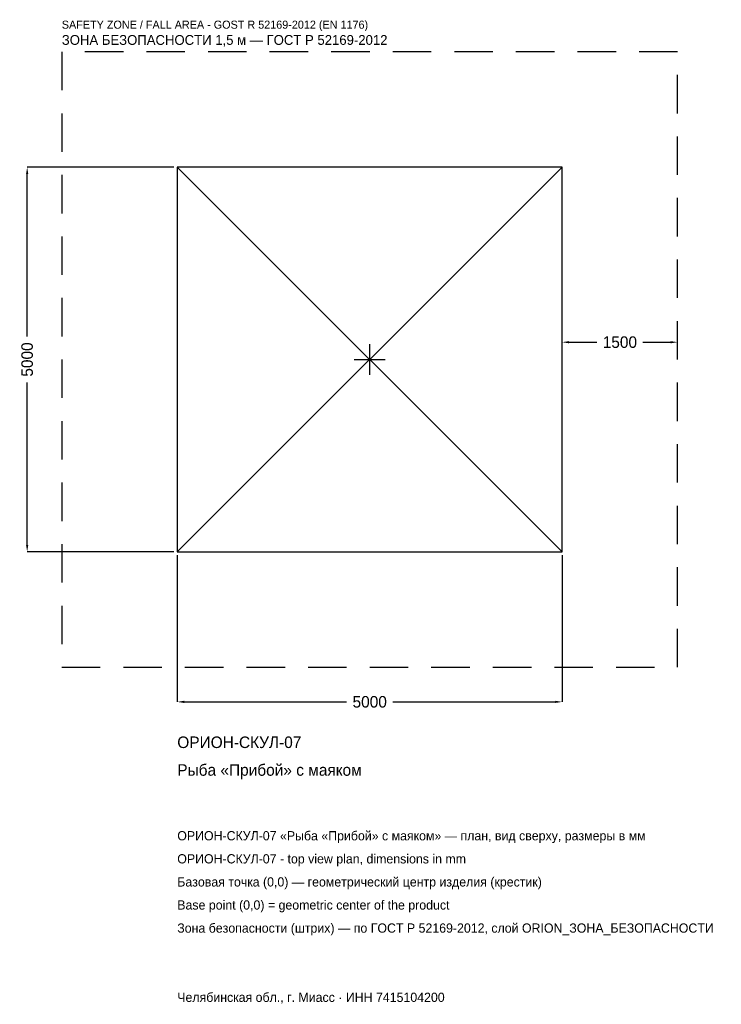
# Model space of a CAD drawing. Header units: metres. Extents: x -4547 to 4568, y -8381 to 4417.
import ezdxf

# ---------------------------------------------------------------- set-up
doc = ezdxf.new("R2010")
doc.units = ezdxf.units.M
doc.linetypes.add('DASHED', pattern=[800, 500, -300])
for name, color, linetype in [('ORION_ДАННЫЕ', 3, 'Continuous'), ('ORION_ЗОНА_БЕЗОПАСНОСТИ', 1, 'Continuous'), ('ORION_КОНТУР', 7, 'Continuous'), ('ORION_РАЗМЕРЫ', 8, 'Continuous')]:
    doc.layers.add(name, color=color, linetype=linetype)
doc.dimstyles.new('ORION', dxfattribs={"dimtxt": 150, "dimasz": 90, "dimexe": 1.25, "dimexo": 45, "dimtad": 1, "dimdec": 0, "dimcen": 2.5, "dimazin": 3, "dimtfac": 1, "dimtmove": 0, "dimatfit": 3, "dimarcsym": 0})

# ---------------------------------------------------------------- blocks, each defined once
blk = doc.blocks.new('_CLOSEDFILLED')
at = {"color": 0, "linetype": 'BYBLOCK'}
blk.add_solid([(-1, 0.16), (0, 0), (-1, -0.16)], dxfattribs=at)
blk = doc.blocks.new('*D1')
for p, q in [((-2500, -2545), (-2500, -4450)), ((2500, -2545), (2500, -4450)), ((-2410, -4450), (-300, -4450)), ((300, -4450), (2410, -4450))]:
    blk.add_line(p, q)
at = {"layer": 'Defpoints'}
for p in [(-2500, -2500), (2500, -2500), (-2500, -4450)]:
    blk.add_point(p, dxfattribs=at)
at = {"layer": 'ORION_РАЗМЕРЫ', "xscale": 90, "yscale": 90, "rotation": 180}
blk.add_blockref('_CLOSEDFILLED', (-2500, -4450), dxfattribs=at)
at = {"layer": 'ORION_РАЗМЕРЫ', "xscale": 90, "yscale": 90}
blk.add_blockref('_CLOSEDFILLED', (2500, -4450), dxfattribs=at)
at = {"layer": 'ORION_РАЗМЕРЫ', "insert": (0, -4450), "char_height": 150, "attachment_point": 5}
blk.add_mtext('5000', dxfattribs=at)
blk = doc.blocks.new('*D2')
for p, q in [((-2545, 2500), (-4450, 2500)), ((-4450, 300), (-4450, 2410)), ((-4450, -2410), (-4450, -300)), ((-2545, -2500), (-4450, -2500))]:
    blk.add_line(p, q)
at = {"layer": 'Defpoints'}
for p in [(-2500, 2500), (-4450, -2500), (-2500, -2500)]:
    blk.add_point(p, dxfattribs=at)
at = {"layer": 'ORION_РАЗМЕРЫ', "xscale": 90, "yscale": 90}
for p, rotation in [((-4450, 2500), 90), ((-4450, -2500), 270)]:
    blk.add_blockref('_CLOSEDFILLED', p, dxfattribs=dict(at, rotation=rotation))
at = {"layer": 'ORION_РАЗМЕРЫ', "insert": (-4450, 0), "char_height": 150, "attachment_point": 5, "rotation": 90}
blk.add_mtext('5000', dxfattribs=at)
blk = doc.blocks.new('*D3')
for p, q in [((2500, 45), (2500, 225)), ((2590, 225), (2950, 225)), ((3550, 225), (3910, 225)), ((4000, 45), (4000, 225))]:
    blk.add_line(p, q)
at = {"layer": 'Defpoints'}
for p in [(2500, 225), (2500, 0), (4000, 0)]:
    blk.add_point(p, dxfattribs=at)
at = {"layer": 'ORION_РАЗМЕРЫ', "xscale": 90, "yscale": 90, "rotation": 180}
blk.add_blockref('_CLOSEDFILLED', (2500, 225), dxfattribs=at)
at = {"layer": 'ORION_РАЗМЕРЫ', "xscale": 90, "yscale": 90}
blk.add_blockref('_CLOSEDFILLED', (4000, 225), dxfattribs=at)
at = {"layer": 'ORION_РАЗМЕРЫ', "insert": (3250, 225), "char_height": 150, "attachment_point": 5}
blk.add_mtext('1500', dxfattribs=at)
blk = doc.blocks.new('ОРИОН ОРИОН-СКУЛ-07 Рыба Прибой с маяком')
at = {"layer": 'ORION_ЗОНА_БЕЗОПАСНОСТИ', "linetype": 'DASHED'}
blk.add_lwpolyline([(-4000, -4000), (4000, -4000), (4000, 4000), (-4000, 4000)], close=True, dxfattribs=at)
at = {"layer": 'ORION_КОНТУР'}
for p, q in [((-2500, -2500), (2500, 2500)), ((-2500, 2500), (2500, -2500))]:
    blk.add_line(p, q, dxfattribs=at)
blk.add_lwpolyline([(-2500, -2500), (2500, -2500), (2500, 2500), (-2500, 2500)], close=True, dxfattribs=at)
at = {"layer": 'ORION_РАЗМЕРЫ'}
for p, q in [((0, -200), (0, 200)), ((-200, 0), (200, 0))]:
    blk.add_line(p, q, dxfattribs=at)
at = {"layer": 'ORION_ДАННЫЕ'}
for tag, p in [('АРТИКУЛ', (-2500, -5050)), ('НАИМЕНОВАНИЕ', (-2500, -5410))]:
    blk.add_attdef(tag, p, '', height=150, dxfattribs=at)
at = {"layer": 'ORION_ДАННЫЕ', "flags": 1}
for tag, p in [('ПРОИЗВОДИТЕЛЬ', (-2500, -5770)), ('ТЕЛЕФОН', (-2500, -6130)), ('САЙТ', (-2500, -6850)), ('АДРЕС', (-2500, -7210)), ('РЕКВИЗИТЫ', (-2500, -7570)), ('ГАБАРИТЫ', (-2500, -7930)), ('ЗОНА_БЕЗОПАСНОСТИ', (-2500, -8290))]:
    blk.add_attdef(tag, p, '', height=150, dxfattribs=at)
at = {"layer": 'ORION_ЗОНА_БЕЗОПАСНОСТИ', "color": 1}
for s, height, p in [('SAFETY ZONE / FALL AREA - GOST R 52169-2012 (EN 1176)', 105, (-4000, 4300)), ('ЗОНА БЕЗОПАСНОСТИ 1,5 м — ГОСТ Р 52169-2012', 127.5, (-4000, 4090))]:
    blk.add_text(s, height=height, dxfattribs=at).set_placement(p)
at = {"layer": 'ORION_РАЗМЕРЫ'}
dim = blk.add_linear_dim(base=(-4450, -2500), p1=(-2500, -2500), p2=(-2500, 2500), angle=90, dimstyle='ORION', dxfattribs=at)
dim.commit()
dim.dimension.update_dxf_attribs({"geometry": '*D2', "text_midpoint": (-4450, 0)})
for base, p1, p2, picture, middle in [((2500, 225), (2500, 0), (4000, 0), '*D3', (3250, 225)), ((-2500, -4450), (-2500, -2500), (2500, -2500), '*D1', (0, -4450))]:
    dim = blk.add_linear_dim(base=base, p1=p1, p2=p2, dimstyle='ORION', dxfattribs=at)
    dim.commit()
    dim.dimension.update_dxf_attribs({"geometry": picture, "text_midpoint": middle})

msp = doc.modelspace()

# ---------------------------------------------------------------- block references
msp.add_blockref('ОРИОН ОРИОН-СКУЛ-07 Рыба Прибой с маяком', (0, 0)).add_auto_attribs({'АРТИКУЛ': 'ОРИОН-СКУЛ-07', 'НАИМЕНОВАНИЕ': 'Рыба «Прибой» с маяком'})

# ---------------------------------------------------------------- texts
at = {"layer": 'ORION_ДАННЫЕ', "color": 3}
for s, p in [('ОРИОН-СКУЛ-07 «Рыба «Прибой» с маяком» — план, вид сверху, размеры в мм', (-2500, -6250)), ('ОРИОН-СКУЛ-07 - top view plan, dimensions in mm', (-2500, -6550)), ('Челябинская обл., г. Миасс · ИНН 7415104200', (-2500, -8350))]:
    msp.add_text(s, height=120, dxfattribs=at).set_placement(p)
at = {"layer": 'ORION_ДАННЫЕ', "color": 7}
for s, p in [('Базовая точка (0,0) — геометрический центр изделия (крестик)', (-2500, -6850)), ('Base point (0,0) = geometric center of the product', (-2500, -7150))]:
    msp.add_text(s, height=120, dxfattribs=at).set_placement(p)
at = {"layer": 'ORION_ДАННЫЕ', "color": 1}
msp.add_text('Зона безопасности (штрих) — по ГОСТ Р 52169-2012, слой ORION_ЗОНА_БЕЗОПАСНОСТИ', height=120, dxfattribs=at).set_placement((-2500, -7450))

doc.saveas('drawing.dxf')
